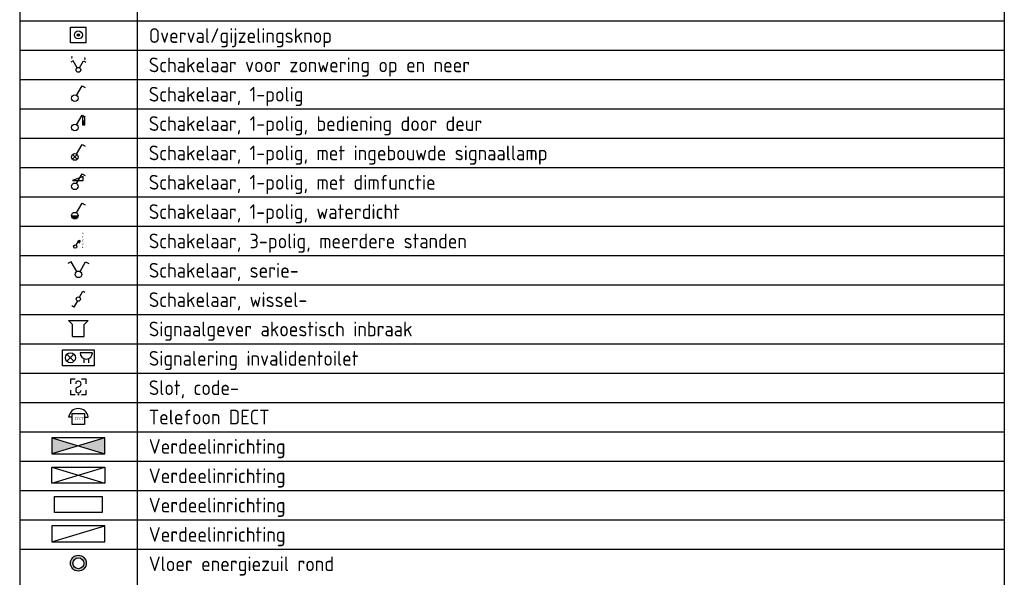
# Model space of a CAD drawing. Header units: millimetres. Extents: x 15133 to 193371, y -2151 to 171990.
# Tile 13 of 26: x 129929 to 138318, y 4908 to 9658. Entities that reach past the tile are written whole.
import ezdxf
from ezdxf.enums import TextEntityAlignment as Align

# ---------------------------------------------------------------- set-up
doc = ezdxf.new("R2010")
doc.units = ezdxf.units.MM
doc.header["$LTSCALE"] = 50
doc.layers.get('0').update_dxf_attribs({"linetype": 'CONTINUOUS'})
doc.layers.add('BL$2----', color=7, linetype='CONTINUOUS')
doc.layers.add('BL$9----', color=7, linetype='CONTINUOUS')
doc.styles.add('buro-018', font='BUROFONT.shx', dxfattribs={"height": 180})
doc.styles.add('ISO-015', font='iso', dxfattribs={"height": 1.5})
doc.styles.add('STABICAD-012', font='ISOCP.SHX', dxfattribs={"height": 60})
doc.styles.add('STABICAD-018', font='ISOCP.SHX', dxfattribs={"height": 90})
doc.styles.get("Standard").update_dxf_attribs({"font": 'ISOCP'})

# ---------------------------------------------------------------- blocks, each defined once
blk = doc.blocks.new('*U478')
at = {"layer": 'BL$9----', "color": 7}
for p, q in [((0, 0), (0, -475)), ((20, 0), (20, -475)), ((167.775, 0), (167.775, -475)), ((167.775, 0), (167.775, -475)), ((0, -285), (167.775, -285)), ((0, -290), (167.775, -290)), ((0, -295), (167.775, -295)), ((0, -300), (167.775, -300)), ((0, -305), (167.775, -305)), ((0, -310), (167.775, -310)), ((0, -315), (167.775, -315)), ((0, -320), (167.775, -320)), ((0, -325), (167.775, -325)), ((0, -330), (167.775, -330)), ((0, -335), (167.775, -335)), ((0, -340), (167.775, -340)), ((0, -345), (167.775, -345)), ((0, -350), (167.775, -350)), ((0, -355), (167.775, -355)), ((0, -360), (167.775, -360)), ((0, -365), (167.775, -365)), ((0, -370), (167.775, -370)), ((0, -375), (167.775, -375))]:
    blk.add_line(p, q, dxfattribs=at)
at = {"layer": 'BL$9----', "color": 1}
blk.add_attdef('TITLE', (2, 1.25), '', height=3.5, dxfattribs=at)
blk = doc.blocks.new('*U477')
at = {"layer": 'BL$9----', "color": 1}
for tag, p in [('blockname_0', (2, 1.25)), ('blockname_1', (2, 1.25)), ('blockname_2', (2, 1.25)), ('blockname_3', (2, 1.25)), ('blockname_4', (2, 1.25)), ('description_0', (22, 1.25)), ('description_1', (22, 1.25)), ('description_2', (22, 1.25)), ('description_3', (22, 1.25)), ('description_4', (22, 1.25))]:
    blk.add_attdef(tag, p, '', height=2.5, dxfattribs=at)
blk = doc.blocks.new('VB661OVK')
at = {"linetype": 'Continuous'}
h = blk.add_hatch(color=0, dxfattribs=at)
edge = h.paths.add_edge_path()
edge.add_arc((0, 2.59), 0.225, 0, 360)
at = {"color": 0, "linetype": 'Continuous'}
for p, q in [((-1.59, 1), (-1.59, 4.18)), ((-1.59, 4.18), (1.59, 4.18)), ((1.59, 1), (1.59, 4.18)), ((1.59, 3.72), (1.59, 3.72)), ((1.59, 1), (-1.59, 1))]:
    blk.add_line(p, q, dxfattribs=at)
for radius in [0.795, 0.225]:
    blk.add_circle((0, 2.59), radius, dxfattribs=at)
at = {"color": 0, "linetype": 'Continuous', "style": 'STABICAD-018'}
blk.add_attdef('SECURITY_PANEL', text='', height=1.8, dxfattribs=at).set_placement((0, 12.59), align=Align.CENTER)
for tag, p in [('TEXT1', (0, 6.68)), ('ARTICLECODE', (0, 2.59))]:
    blk.add_attdef(tag, text='', height=1.8, dxfattribs=at).set_placement(p, align=Align.MIDDLE)
blk = doc.blocks.new('111405A')
at = {"color": 0, "linetype": 'Continuous'}
for p, q in [((-2.74, 7), (-3.95, 6.3)), ((-0.62, 3.33), (-2.74, 7)), ((0.62, 3.33), (2.74, 7)), ((2.74, 7), (3.95, 6.3))]:
    blk.add_line(p, q, dxfattribs=at)
for points in [[(-3.42, 7.67, 0, 1, 0), (-3.42, 9.33, 1, 1, 0)], [(3.42, 9.33, 0, 1, 0), (3.42, 7.67, 1, 1, 0)]]:
    blk.add_lwpolyline(points, format="xyseb", dxfattribs=at)
blk.add_circle((0, 2.25), 1.25, dxfattribs=at)
at = {"color": 0, "linetype": 'Continuous', "style": 'STABICAD-018'}
blk.add_attdef('ARTICLECODE', text='', height=1.8, dxfattribs=at).set_placement((0, 0), align=Align.MIDDLE)
blk = doc.blocks.new('1114A1')
at = {"color": 0, "linetype": 'Continuous'}
for p, q in [((0.62, 3.33), (2.74, 7)), ((2.74, 7), (3.95, 6.3))]:
    blk.add_line(p, q, dxfattribs=at)
blk.add_circle((0, 2.25), 1.25, dxfattribs=at)
at = {"color": 0, "linetype": 'Continuous', "style": 'STABICAD-018'}
for tag, p in [('SWITCHCODE', (3.36, 9)), ('ARTICLECODE', (0, 0))]:
    blk.add_attdef(tag, text='', height=1.8, dxfattribs=at).set_placement(p, align=Align.MIDDLE)
blk = doc.blocks.new('E00115')
at = {"color": 0, "linetype": 'Continuous'}
for p, q in [((2.85, 6.3), (2.85, 3.3)), ((3.85, 6.3), (2.85, 6.3)), ((2.85, 4.8), (3.85, 4.8)), ((3.35, 6.3), (3.35, 6.65)), ((3.85, 3.3), (3.85, 6.3)), ((2.85, 3.3), (3.85, 3.3))]:
    blk.add_line(p, q, dxfattribs=at)
at = {"color": 0, "linetype": 'Continuous', "const_width": 1}
blk.add_lwpolyline([(3.35, 4.8), (3.35, 3.3)], dxfattribs=at)
blk = doc.blocks.new('*U453')
at = {"color": 0, "linetype": 'Continuous'}
for p, q in [((0.62, 3.33), (2.74, 7)), ((2.74, 7), (3.95, 6.3))]:
    blk.add_line(p, q, dxfattribs=at)
blk.add_circle((0, 2.25), 1.25, dxfattribs=at)
blk.add_blockref('E00115', (0, 0), dxfattribs=at)
at = {"color": 0, "linetype": 'Continuous', "style": 'STABICAD-018'}
for tag, p in [('SWITCHCODE', (3.36, 9)), ('ARTICLECODE', (0, 0))]:
    blk.add_attdef(tag, text='', height=1.8, dxfattribs=at).set_placement(p, align=Align.MIDDLE)
blk = doc.blocks.new('111402')
at = {"color": 0, "linetype": 'Continuous'}
for p, q in [((-0.88, 1.37), (0.88, 3.13)), ((0.88, 1.37), (-0.88, 3.13))]:
    blk.add_line(p, q, dxfattribs=at)
blk = doc.blocks.new('*U465')
at = {"color": 0, "linetype": 'Continuous'}
for p, q in [((0.62, 3.33), (2.74, 7)), ((2.74, 7), (3.95, 6.3))]:
    blk.add_line(p, q, dxfattribs=at)
blk.add_circle((0, 2.25), 1.25, dxfattribs=at)
blk.add_blockref('111402', (0, 0), dxfattribs=at)
at = {"color": 0, "linetype": 'Continuous', "style": 'STABICAD-018'}
for tag, p in [('SWITCHCODE', (3.36, 9)), ('ARTICLECODE', (0, 0))]:
    blk.add_attdef(tag, text='', height=1.8, dxfattribs=at).set_placement(p, align=Align.MIDDLE)
blk = doc.blocks.new('111408')
at = {"color": 0, "linetype": 'Continuous'}
for p, q in [((3.15, 6), (-0.85, 4.5)), ((-0.85, 4.5), (3.15, 4.5)), ((3.15, 4.5), (3.15, 6))]:
    blk.add_line(p, q, dxfattribs=at)
blk = doc.blocks.new('*U463')
at = {"color": 0, "linetype": 'Continuous'}
for p, q in [((0.62, 3.33), (2.74, 7)), ((2.74, 7), (3.95, 6.3))]:
    blk.add_line(p, q, dxfattribs=at)
blk.add_circle((0, 2.25), 1.25, dxfattribs=at)
blk.add_blockref('111408', (0, 0), dxfattribs=at)
at = {"color": 0, "linetype": 'Continuous', "style": 'STABICAD-018'}
for tag, p in [('SWITCHCODE', (3.36, 9)), ('ARTICLECODE', (0, 0))]:
    blk.add_attdef(tag, text='', height=1.8, dxfattribs=at).set_placement(p, align=Align.MIDDLE)
blk = doc.blocks.new('1114A1WD')
at = {"color": 0, "linetype": 'Continuous'}
for p, q in [((1.22, 2), (-1.22, 2)), ((1.17, 1.8), (-1.17, 1.8)), ((1.07, 1.6), (-1.07, 1.6)), ((0.92, 1.4), (-0.92, 1.4)), ((0.68, 1.2), (-0.68, 1.2))]:
    blk.add_line(p, q, dxfattribs=at)
blk = doc.blocks.new('*U464')
at = {"color": 0, "linetype": 'Continuous'}
for p, q in [((0.62, 3.33), (2.74, 7)), ((2.74, 7), (3.95, 6.3))]:
    blk.add_line(p, q, dxfattribs=at)
blk.add_circle((0, 2.25), 1.25, dxfattribs=at)
blk.add_blockref('1114A1WD', (0, 0), dxfattribs=at)
at = {"color": 0, "linetype": 'Continuous', "style": 'STABICAD-018'}
for tag, p in [('SWITCHCODE', (3.36, 9)), ('ARTICLECODE', (0, 0))]:
    blk.add_attdef(tag, text='', height=1.8, dxfattribs=at).set_placement(p, align=Align.MIDDLE)
blk = doc.blocks.new('111408B')
at = {"color": 0, "linetype": 'Continuous', "style": 'ISO-015'}
for s, p in [('2', (5.5, 7)), ('0', (5.5, 12)), ('1', (5.5, 9.5)), ('4', (5.5, 2)), ('3', (5.5, 4.5))]:
    blk.add_text(s, height=1.5, dxfattribs=at).set_placement(p, align=Align.MIDDLE)
blk = doc.blocks.new('*U451')
at = {"color": 0, "linetype": 'Continuous'}
for p, q in [((0.62, 3.33), (2.74, 7)), ((2.04, 5.79), (3.25, 5.09)), ((2.39, 6.39), (3.6, 5.69)), ((2.74, 7), (3.95, 6.3))]:
    blk.add_line(p, q, dxfattribs=at)
blk.add_circle((0, 2.25), 1.25, dxfattribs=at)
blk.add_blockref('111408B', (0, 0), dxfattribs=at)
at = {"color": 0, "linetype": 'Continuous', "style": 'STABICAD-018'}
for tag, p in [('SWITCHCODE', (3.36, 9)), ('ARTICLECODE', (0, 0))]:
    blk.add_attdef(tag, text='', height=1.8, dxfattribs=at).set_placement(p, align=Align.MIDDLE)
blk = doc.blocks.new('111405')
at = {"color": 0, "linetype": 'Continuous'}
for p, q in [((-2.74, 7), (-3.95, 6.3)), ((-0.62, 3.33), (-2.74, 7)), ((0.62, 3.33), (2.74, 7)), ((2.74, 7), (3.95, 6.3))]:
    blk.add_line(p, q, dxfattribs=at)
blk.add_circle((0, 2.25), 1.25, dxfattribs=at)
at = {"color": 0, "linetype": 'Continuous', "style": 'STABICAD-018'}
for tag, p in [('SWITCHCODE1', (-3.42, 9)), ('SWITCHCODE2', (3.42, 9)), ('ARTICLECODE', (0, 0))]:
    blk.add_attdef(tag, text='', height=1.8, dxfattribs=at).set_placement(p, align=Align.MIDDLE)
blk = doc.blocks.new('111406')
at = {"color": 0, "linetype": 'Continuous'}
for p, q in [((0.62, 3.33), (2.74, 7)), ((2.74, 7), (3.95, 6.3)), ((-0.62, 1.17), (-2.74, -2.5)), ((-2.74, -2.5), (-3.95, -1.8))]:
    blk.add_line(p, q, dxfattribs=at)
blk.add_circle((0, 2.25), 1.25, dxfattribs=at)
at = {"color": 0, "linetype": 'Continuous', "style": 'STABICAD-018'}
for tag, p in [('SWITCHCODE', (3.42, 9)), ('ARTICLECODE', (0, 0))]:
    blk.add_attdef(tag, text='', height=1.8, dxfattribs=at).set_placement(p, align=Align.MIDDLE)
blk = doc.blocks.new('E00121')
at = {"color": 0, "linetype": 'Continuous'}
for p, q in [((-4, 5), (4, 5)), ((-4, 1), (-4, 5)), ((4, 5), (4, 1)), ((-1.12, 2.12), (-2.88, 3.88)), ((-1.12, 3.88), (-2.88, 2.12)), ((3.56, 4.25), (0.44, 4.25)), ((1.38, 2.82), (1.38, 1.75)), ((2.62, 1.75), (2.62, 2.82)), ((4, 1), (-4, 1))]:
    blk.add_line(p, q, dxfattribs=at)
blk.add_circle((-2, 3), 1.25, dxfattribs=at)
blk.add_arc((2, 4.25), 1.56, 180, 0, dxfattribs=at)
at = {"color": 0, "linetype": 'Continuous', "style": 'STABICAD-018'}
blk.add_attdef('ARTICLECODE', text='', height=1.8, dxfattribs=at).set_placement((0, 0), align=Align.MIDDLE)
blk = doc.blocks.new('1116A4B')
at = {"color": 0, "linetype": 'Continuous'}
for p, q in [((-5, 4), (-5, 1)), ((5, 4), (-5, 4)), ((-5, 4), (5, 1)), ((5, 4), (-5, 1)), ((5, 1), (5, 4)), ((-5, 1), (5, 1))]:
    blk.add_line(p, q, dxfattribs=at)
for points in [[(-5, 4), (0, 2.5), (-5, 1)], [(5, 4), (0, 2.5), (5, 1)]]:
    blk.add_solid(points, dxfattribs=at)
at = {"color": 0, "linetype": 'Continuous', "style": 'buro-018'}
for tag, p in [('PANEL', (0, 15)), ('CIRCUIT', (0, 9)), ('SUBCIRCUIT', (4.5, 9)), ('PANELNAME', (0, 6))]:
    blk.add_attdef(tag, text='', height=1.8, dxfattribs=at).set_placement(p, align=Align.MIDDLE)
at = {"color": 0, "linetype": 'Continuous', "style": 'buro-018', "flags": 1}
blk.add_attdef('ARTICLECODE', text='', height=1.8, dxfattribs=at).set_placement((0, 0), align=Align.MIDDLE)
at = {"layer": 'BL$2----', "color": 7, "style": 'STABICAD-012', "flags": 1}
blk.add_attdef('CASCADINGPANEL', text='', height=2, rotation=175.8829, dxfattribs=at).set_placement((865.02, 695.97), align=Align.MIDDLE_CENTER)
blk = doc.blocks.new('1116A4')
at = {"color": 0, "linetype": 'Continuous'}
for p, q in [((-5, 1), (5, 4)), ((-5, 4), (5, 1)), ((-5, 4), (5, 4)), ((-5, 1), (-5, 4)), ((5, 4), (5, 1)), ((5, 1), (-5, 1))]:
    blk.add_line(p, q, dxfattribs=at)
at = {"color": 0, "linetype": 'Continuous', "style": 'STABICAD-018'}
for tag, p in [('PANEL', (0, 15)), ('CIRCUIT', (0, 9)), ('SUBCIRCUIT', (4.5, 9)), ('PANELNAME', (0, 6)), ('ARTICLECODE', (0, 0))]:
    blk.add_attdef(tag, text='', height=1.8, dxfattribs=at).set_placement(p, align=Align.MIDDLE)
blk.add_attdef('CASCADINGPANEL', (0, 0), '', height=1.8, dxfattribs=at)
blk = doc.blocks.new('*U470')
at = {"color": 0, "linetype": 'Continuous'}
for p, q in [((-12, -4), (-12, 4)), ((-12, 4), (12, 4)), ((12, 4), (12, -4)), ((12, -4), (-12, -4))]:
    blk.add_line(p, q, dxfattribs=at)
at = {"color": 0, "linetype": 'Continuous', "style": 'STABICAD-018'}
for tag, p in [('PANEL', (0, 15)), ('CIRCUIT', (0, 9)), ('SUBCIRCUIT', (4.5, 9)), ('PANELNAME', (0, 6)), ('ARTICLECODE', (0, 0))]:
    blk.add_attdef(tag, text='', height=1.8, dxfattribs=at).set_placement(p, align=Align.MIDDLE)
blk.add_attdef('CASCADINGPANEL', (0, 0), '', height=1.8, dxfattribs=at)
blk = doc.blocks.new('1116A4A')
at = {"color": 0, "linetype": 'Continuous'}
for p, q in [((-5, 4), (-5, 1)), ((5, 4), (-5, 4)), ((-5, 1), (5, 4)), ((5, 1), (5, 4)), ((-5, 1), (5, 1))]:
    blk.add_line(p, q, dxfattribs=at)
at = {"color": 0, "linetype": 'Continuous', "style": 'STABICAD-018'}
for tag, p in [('PANEL', (0, 15)), ('CIRCUIT', (0, 9)), ('SUBCIRCUIT', (4.5, 9)), ('PANELNAME', (0, 6)), ('ARTICLECODE', (0, 0))]:
    blk.add_attdef(tag, text='', height=1.8, dxfattribs=at).set_placement(p, align=Align.MIDDLE)
blk.add_attdef('CASCADINGPANEL', (0, 0), '', height=1.8, dxfattribs=at)
blk = doc.blocks.new('E00415')
at = {"linetype": 'Continuous'}
h = blk.add_hatch(color=0, dxfattribs=at)
edge = h.paths.add_edge_path()
edge.add_arc((0, 0), 2.9, 0, 360)
edge = h.paths.add_edge_path(flags=16)
edge.add_arc((0, 0), 2, 0, 360)
at = {"color": 0, "linetype": 'Continuous'}
for radius in [2.9, 2]:
    blk.add_circle((0, 0), radius, dxfattribs=at)
at = {"color": 0, "linetype": 'Continuous', "style": 'STABICAD-018'}
for tag, p in [('PANEL', (0, 8)), ('CIRCUIT', (0, 5)), ('SUBCIRCUIT', (4.5, 5)), ('ARTICLECODE', (0, 0))]:
    blk.add_attdef(tag, text='', height=1.8, dxfattribs=at).set_placement(p, align=Align.MIDDLE)
at = {"color": 0, "linetype": 'Continuous', "style": 'STABICAD-018', "flags": 1}
blk.add_attdef('POWERCODE', text='', height=1.8, dxfattribs=at).set_placement((13, 5), align=Align.MIDDLE)
blk = doc.blocks.new('E00036')
at = {"color": 0, "linetype": 'Continuous'}
for p, q in [((-2.5, 6), (-2.5, 4.5)), ((-1, 6), (-2.5, 6)), ((0.42, 3.73), (-0.42, 3.27)), ((2.5, 6), (1, 6)), ((2.5, 4.5), (2.5, 6)), ((-2.5, 2.5), (-2.5, 1)), ((-2.5, 1), (-1, 1)), ((1, 1), (2.5, 1)), ((2.5, 1), (2.5, 2.5))]:
    blk.add_line(p, q, dxfattribs=at)
blk.add_circle((0, 1), 0.125, dxfattribs=at)
for centre, start, end in [((0, 4.5), 298.955, 180), ((0, 2.5), 118.955, 0)]:
    blk.add_arc(centre, 0.875, start, end, dxfattribs=at)
at = {"color": 0, "linetype": 'Continuous', "style": 'STABICAD-018'}
blk.add_attdef('SECURITY_PANEL', text='', height=1.8, dxfattribs=at).set_placement((0, 10), align=Align.CENTER)
for tag, p in [('TEXT1', (0, 8.5)), ('ARTICLECODE', (0, 0))]:
    blk.add_attdef(tag, text='', height=1.8, dxfattribs=at).set_placement(p, align=Align.MIDDLE)
blk = doc.blocks.new('090503')
at = {"color": 0, "linetype": 'Continuous'}
for p, q in [((-2.5, 1), (-2.5, 5.5)), ((-2.5, 5.5), (2.5, 5.5)), ((2.5, 5.5), (2.5, 1)), ((-2.5, 4), (-4, 4)), ((2.5, 1), (-2.5, 1)), ((2.5, 4), (4, 4))]:
    blk.add_line(p, q, dxfattribs=at)
blk.add_arc((0, 3.46), 4.04, 7.6281, 172.3719, dxfattribs=at)
blk.add_text('DECT', height=1.1, dxfattribs=at).set_placement((-1.56, 3.85), align=Align.TOP_LEFT)
at = {"color": 0, "linetype": 'Continuous', "style": 'STABICAD-018'}
for tag, p in [('COMMENT1', (0, 12)), ('TELECOM1', (0, 9)), ('ARTICLECODE', (0, 0))]:
    blk.add_attdef(tag, text='', height=1.8, dxfattribs=at).set_placement(p, align=Align.MIDDLE)
blk = doc.blocks.new('E00039')
at = {"color": 0, "linetype": 'Continuous'}
for p, q in [((-1.5, 4), (-2.5, 5)), ((-2.5, 5), (2.5, 5)), ((2.5, 5), (1.5, 4)), ((-1.5, 1), (-1.5, 4)), ((1.5, 1), (1.5, 4)), ((-1.5, 1), (1.5, 1))]:
    blk.add_line(p, q, dxfattribs=at)
at = {"color": 0, "linetype": 'Continuous', "style": 'STABICAD-018'}
blk.add_attdef('SECURITY_PANEL', text='', height=1.8, dxfattribs=at).set_placement((0, 10), align=Align.CENTER)
for tag, p in [('TEXT1', (0, 7.5)), ('ARTICLECODE', (0, 0))]:
    blk.add_attdef(tag, text='', height=1.8, dxfattribs=at).set_placement(p, align=Align.MIDDLE)

msp = doc.modelspace()

# ---------------------------------------------------------------- block references
at = {"layer": 'BL$9----', "color": 0, "xscale": 50, "yscale": 50, "zscale": 50}
msp.add_blockref('*U478', (129929.38198, 23897.88053, 2730), dxfattribs=at)
at = {"layer": 'BL$9----', "color": 3, "zscale": 50}
for name, p, xscale, yscale in [('VB661OVK', (130429.38198, 9417.95412, 2730), 42.42640687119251, 42.42640687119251), ('E00039', (130429.38198, 6926.63053, 2730), 33.75, 33.75), ('E00121', (130429.38198, 6676.63053, 2730), 33.75, 33.75), ('E00036', (130429.38198, 6437.33175, 2730), 26.34146336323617, 26.34146336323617), ('090503', (130429.38198, 6189.6113, 2730), 20.76923073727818, 20.76923073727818)]:
    msp.add_blockref(name, p, dxfattribs=dict(at, xscale=xscale, yscale=yscale))
at = {"layer": 'BL$9----', "color": 0}
ref = msp.add_blockref('*U477', (138418.13198, 9460.38053, 2730), dxfattribs=dict(at, xscale=50, yscale=50, zscale=50))
ref.add_attrib('description_0', 'Overval/gijzelingsknop', (131029.38198, 9460.38053, 2730), dxfattribs={"color": 1, "height": 125})
at = {"layer": 'BL$9----', "color": 20, "zscale": 50}
for name, p, xscale, yscale in [('111405A', (130429.38198, 9194.18053, 2730), 16.19999998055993, 16.19999998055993), ('1114A1', (130398.95242, 8937.88053, 2730), 22.4999999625, 22.4999999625), ('*U453', (130398.95242, 8687.88053, 2730), 22.4999999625, 22.4999999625), ('*U465', (130398.95242, 8437.88053, 2730), 22.4999999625, 22.4999999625), ('*U463', (130398.95242, 8187.88053, 2730), 22.4999999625, 22.4999999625), ('*U464', (130398.95242, 7937.88053, 2730), 22.4999999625, 22.4999999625), ('*U451', (130402.57272, 7698.89085, 2730), 11.48968250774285, 11.48968250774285), ('111405', (130429.38198, 7437.88053, 2730), 22.4999999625, 22.4999999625), ('111406', (130429.38198, 7245.90685, 2730), 14.21052631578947, 14.21052631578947), ('1116A4B', (130429.38198, 5915.38053, 2730), 45, 45), ('1116A4', (130429.38198, 5665.38053, 2730), 45, 45), ('*U470', (130429.38198, 5527.88053, 2730), 16.875, 16.875), ('1116A4A', (130429.38198, 5165.38053, 2730), 45, 45), ('E00415', (130429.38198, 5027.88053, 2730), 23.27586198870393, 23.27586198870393)]:
    msp.add_blockref(name, p, dxfattribs=dict(at, xscale=xscale, yscale=yscale))
at = {"layer": 'BL$9----', "color": 0}
ref = msp.add_blockref('*U477', (138418.13198, 9210.38053, 2730), dxfattribs=dict(at, xscale=50, yscale=50, zscale=50))
ref.add_attrib('description_0', 'Schakelaar voor zonwering op en neer', (131029.38198, 9210.38053, 2730), dxfattribs={"color": 1, "height": 125})
ref = msp.add_blockref('*U477', (138418.13198, 8960.38053, 2730), dxfattribs=dict(at, xscale=50, yscale=50, zscale=50))
ref.add_attrib('description_0', 'Schakelaar, 1-polig', (131029.38198, 8960.38053, 2730), dxfattribs={"color": 1, "height": 125})
ref = msp.add_blockref('*U477', (138418.13198, 8710.38053, 2730), dxfattribs=dict(at, xscale=50, yscale=50, zscale=50))
ref.add_attrib('description_0', 'Schakelaar, 1-polig, bediening door deur', (131029.38198, 8710.38053, 2730), dxfattribs={"color": 1, "height": 125})
ref = msp.add_blockref('*U477', (138418.13198, 8460.38053, 2730), dxfattribs=dict(at, xscale=50, yscale=50, zscale=50))
ref.add_attrib('description_0', 'Schakelaar, 1-polig, met ingebouwde signaallamp', (131029.38198, 8460.38053, 2730), dxfattribs={"color": 1, "height": 125})
ref = msp.add_blockref('*U477', (138418.13198, 8210.38053, 2730), dxfattribs=dict(at, xscale=50, yscale=50, zscale=50))
ref.add_attrib('description_0', 'Schakelaar, 1-polig, met dimfunctie', (131029.38198, 8210.38053, 2730), dxfattribs={"color": 1, "height": 125})
ref = msp.add_blockref('*U477', (138418.13198, 7960.38053, 2730), dxfattribs=dict(at, xscale=50, yscale=50, zscale=50))
ref.add_attrib('description_0', 'Schakelaar, 1-polig, waterdicht', (131029.38198, 7960.38053, 2730), dxfattribs={"color": 1, "height": 125})
ref = msp.add_blockref('*U477', (138418.13198, 7710.38053, 2730), dxfattribs=dict(at, xscale=50, yscale=50, zscale=50))
ref.add_attrib('description_0', 'Schakelaar, 3-polig, meerdere standen', (131029.38198, 7710.38053, 2730), dxfattribs={"color": 1, "height": 125})
ref = msp.add_blockref('*U477', (138418.13198, 7460.38053, 2730), dxfattribs=dict(at, xscale=50, yscale=50, zscale=50))
ref.add_attrib('description_0', 'Schakelaar, serie-', (131029.38198, 7460.38053, 2730), dxfattribs={"color": 1, "height": 125})
ref = msp.add_blockref('*U477', (138418.13198, 7210.38053, 2730), dxfattribs=dict(at, xscale=50, yscale=50, zscale=50))
ref.add_attrib('description_0', 'Schakelaar, wissel-', (131029.38198, 7210.38053, 2730), dxfattribs={"color": 1, "height": 125})
ref = msp.add_blockref('*U477', (138418.13198, 6960.38053, 2730), dxfattribs=dict(at, xscale=50, yscale=50, zscale=50))
ref.add_attrib('description_0', 'Signaalgever akoestisch inbraak', (131029.38198, 6960.38053, 2730), dxfattribs={"color": 1, "height": 125})
ref = msp.add_blockref('*U477', (138418.13198, 6710.38053, 2730), dxfattribs=dict(at, xscale=50, yscale=50, zscale=50))
ref.add_attrib('description_0', 'Signalering invalidentoilet', (131029.38198, 6710.38053, 2730), dxfattribs={"color": 1, "height": 125})
ref = msp.add_blockref('*U477', (138418.13198, 6460.38053, 2730), dxfattribs=dict(at, xscale=50, yscale=50, zscale=50))
ref.add_attrib('description_0', 'Slot, code-', (131029.38198, 6460.38053, 2730), dxfattribs={"color": 1, "height": 125})
ref = msp.add_blockref('*U477', (138418.13198, 6210.38053, 2730), dxfattribs=dict(at, xscale=50, yscale=50, zscale=50))
ref.add_attrib('description_0', 'Telefoon DECT', (131029.38198, 6210.38053, 2730), dxfattribs={"color": 1, "height": 125})
ref = msp.add_blockref('*U477', (138418.13198, 5960.38053, 2730), dxfattribs=dict(at, xscale=50, yscale=50, zscale=50))
ref.add_attrib('description_0', 'Verdeelinrichting', (131029.38198, 5960.38053, 2730), dxfattribs={"color": 1, "height": 125})
ref = msp.add_blockref('*U477', (138418.13198, 5710.38053, 2730), dxfattribs=dict(at, xscale=50, yscale=50, zscale=50))
ref.add_attrib('description_0', 'Verdeelinrichting', (131029.38198, 5710.38053, 2730), dxfattribs={"color": 1, "height": 125})
ref = msp.add_blockref('*U477', (138418.13198, 5460.38053, 2730), dxfattribs=dict(at, xscale=50, yscale=50, zscale=50))
ref.add_attrib('description_0', 'Verdeelinrichting', (131029.38198, 5460.38053, 2730), dxfattribs={"color": 1, "height": 125})
ref = msp.add_blockref('*U477', (138418.13198, 5210.38053, 2730), dxfattribs=dict(at, xscale=50, yscale=50, zscale=50))
ref.add_attrib('description_0', 'Verdeelinrichting', (131029.38198, 5210.38053, 2730), dxfattribs={"color": 1, "height": 125})
ref = msp.add_blockref('*U477', (138418.13198, 4960.38053, 2730), dxfattribs=dict(at, xscale=50, yscale=50, zscale=50))
ref.add_attrib('description_0', 'Vloer energiezuil rond', (131029.38198, 4960.38053, 2730), dxfattribs={"color": 1, "height": 125})

doc.saveas('drawing.dxf')
